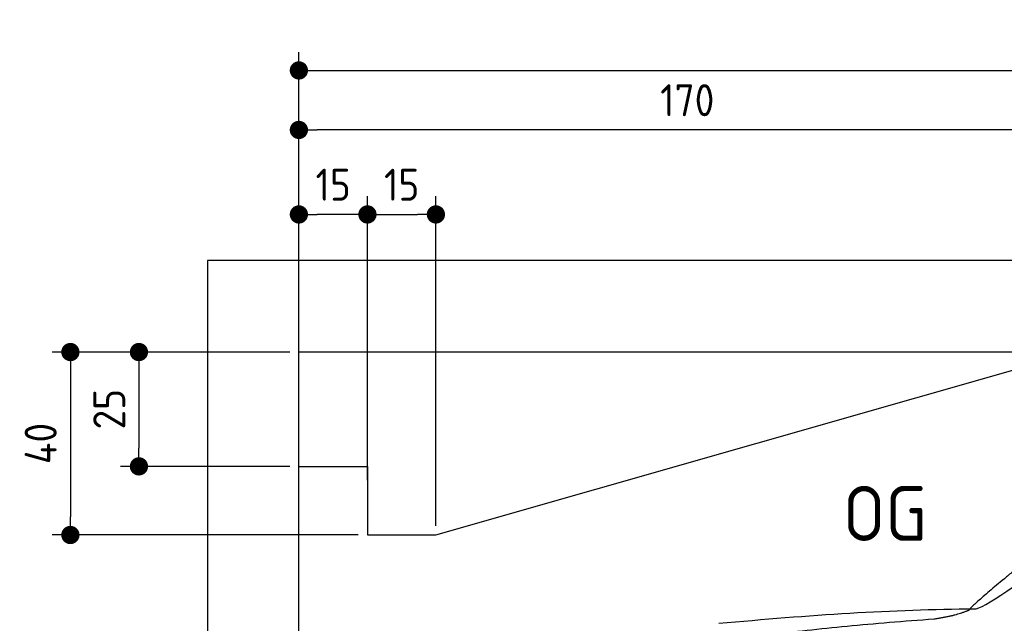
# Model space of a CAD drawing. Header units: millimetres. Extents: x -411 to 6777, y 0 to 6627.
# Tile 3 of 6: x -411 to 1744, y 5307 to 6627. Entities that reach past the tile are written whole.
import ezdxf

# ---------------------------------------------------------------- set-up
doc = ezdxf.new("R2010")
doc.units = ezdxf.units.MM
doc.layers.add('4', color=3, linetype='Continuous')
for name, color, linetype, lineweight in [('car', 10, 'Continuous', 25), ('Freiraum', 7, 'Continuous', 25), ('Gebäude', 7, 'Continuous', 25)]:
    doc.layers.add(name, color=color, linetype=linetype, lineweight=lineweight)
doc.styles.get("Standard").update_dxf_attribs({"font": 'ISOCP.SHX'})
doc.dimstyles.new('GEN-ISO', dxfattribs={"dimscale": 20, "dimtxt": 3.5, "dimasz": 2, "dimexe": 2, "dimexo": 1, "dimgap": 1.5, "dimtad": 1, "dimdec": 1, "dimlfac": 0.1, "dimdsep": 46, "dimtxsty": 'STANDARD', "dimblk": 'PUNKT', "dimcen": 2, "dimclrd": 256, "dimclre": 256, "dimclrt": 2, "dimadec": 0, "dimazin": 0, "dimtp": 0.1, "dimtm": 0.1, "dimtfac": 0.71, "dimtdec": 1, "dimtmove": 2, "dimatfit": 3, "dimldrblk": 'PUNKT', "dimfxl": 2, "dimtolj": 1, "dimarcsym": 0})

# ---------------------------------------------------------------- blocks, each defined once
blk = doc.blocks.new('PUNKT')
at = {"layer": '4', "color": 0, "linetype": 'ByBlock'}
blk.add_line((-0.5, 0), (-1, 0), dxfattribs=at)
at = {"layer": '4', "color": 0, "linetype": 'ByBlock', "const_width": 0.5}
blk.add_lwpolyline([(-0.25, 0, 1), (0.25, 0, 1)], format="xyb", close=True, dxfattribs=at)
blk = doc.blocks.new('*D101')
at = {"layer": '4', "lineweight": -2, "transparency": 16777216}
for p, q in [((200, 5820.9), (200, 6555.8)), ((5700, 6020.9), (5700, 6555.8)), ((240, 6515.8), (5660, 6515.8))]:
    blk.add_line(p, q, dxfattribs=at)
at = {"layer": 'Defpoints', "color": 0, "transparency": 16777216}
for p in [(5700, 6515.8), (5700, 6000.9), (200, 5800.9)]:
    blk.add_point(p, dxfattribs=at)
at = {"layer": '4', "lineweight": -2, "transparency": 16777216, "xscale": 40, "yscale": 40, "zscale": 40, "rotation": 180}
blk.add_blockref('PUNKT', (200, 6515.8), dxfattribs=at)
at = {"layer": '4', "lineweight": -2, "transparency": 16777216, "xscale": 40, "yscale": 40, "zscale": 40}
blk.add_blockref('PUNKT', (5700, 6515.8), dxfattribs=at)
at = {"layer": '4', "color": 2, "transparency": 16777216, "insert": (2950, 6580.8), "char_height": 70, "attachment_point": 5}
blk.add_mtext('550', dxfattribs=at)
blk = doc.blocks.new('Car')
at = {"layer": 'car'}
for points, degree in [([(1629.1, 5353.6), (1664.8, 5350.2), (1964.8, 5601.8), (2142.2, 5712.4)], 3), ([(1925.1, 5607.4), (1844.6, 5546.2), (1742.9, 5461.8), (1614.6, 5355.4), (1620.5, 5353.5)], 4), ([(1070.2, 5316.9), (1266.3, 5336.6), (1451.4, 5351.4), (1629.1, 5353.6)], 3), ([(1541.4, 5331), (1594.5, 5339.3), (1620.2, 5352.5)], 2), ([(729.1, 5195), (964.9, 5283.8), (1541.4, 5331)], 2)]:
    blk.add_open_spline(points, degree=degree, dxfattribs=at)
blk = doc.blocks.new('_Dot')
at = {"color": 0, "linetype": 'ByBlock', "lineweight": -2}
blk.add_line((-0.5, 0), (-1, 0), dxfattribs=at)
at = {"color": 0, "linetype": 'ByBlock', "const_width": 0.5}
blk.add_lwpolyline([(-0.25, 0, 1), (0.25, 0, 1)], format="xyb", close=True, dxfattribs=at)
blk = doc.blocks.new('*D107')
at = {"layer": '4', "lineweight": -2, "transparency": 16777216}
for p, q in [((200, 5870.9), (200, 6425.7)), ((1899.7, 5920), (1899.7, 6425.7)), ((1859.7, 6385.7), (240, 6385.7))]:
    blk.add_line(p, q, dxfattribs=at)
at = {"layer": 'Defpoints', "color": 0, "transparency": 16777216}
for p in [(200, 6385.7), (1899.7, 5900), (200, 5850.9)]:
    blk.add_point(p, dxfattribs=at)
at = {"layer": '4', "lineweight": -2, "transparency": 16777216, "xscale": 40, "yscale": 40, "zscale": 40, "rotation": 180}
blk.add_blockref('_Dot', (200, 6385.7), dxfattribs=at)
at = {"layer": '4', "lineweight": -2, "transparency": 16777216, "xscale": 40, "yscale": 40, "zscale": 40}
blk.add_blockref('_Dot', (1899.7, 6385.7), dxfattribs=at)
at = {"layer": '4', "color": 2, "transparency": 16777216, "insert": (1049.8, 6450.7), "char_height": 70, "attachment_point": 5}
blk.add_mtext('170', dxfattribs=at)
blk = doc.blocks.new('*D108')
at = {"layer": '4', "lineweight": -2, "transparency": 16777216}
for p, q in [((200, 5870.9), (200, 6240.9)), ((350, 5620.9), (350, 6240.9)), ((310, 6200.9), (240, 6200.9))]:
    blk.add_line(p, q, dxfattribs=at)
at = {"layer": 'Defpoints', "color": 0, "transparency": 16777216}
for p in [(200, 6200.9), (200, 5850.9), (350, 5600.9)]:
    blk.add_point(p, dxfattribs=at)
at = {"layer": '4', "lineweight": -2, "transparency": 16777216, "xscale": 40, "yscale": 40, "zscale": 40, "rotation": 180}
blk.add_blockref('_Dot', (200, 6200.9), dxfattribs=at)
at = {"layer": '4', "lineweight": -2, "transparency": 16777216, "xscale": 40, "yscale": 40, "zscale": 40}
blk.add_blockref('_Dot', (350, 6200.9), dxfattribs=at)
at = {"layer": '4', "color": 2, "transparency": 16777216, "insert": (275, 6265.9), "char_height": 70, "attachment_point": 5}
blk.add_mtext('15', dxfattribs=at)
blk = doc.blocks.new('*D109')
at = {"layer": '4', "lineweight": -2, "transparency": 16777216}
for p, q in [((180, 5900), (-340, 5900)), ((-300, 5860), (-300, 5540)), ((330, 5500), (-340, 5500))]:
    blk.add_line(p, q, dxfattribs=at)
at = {"layer": 'Defpoints', "color": 0, "transparency": 16777216}
for p in [(200, 5900), (-300, 5500), (350, 5500)]:
    blk.add_point(p, dxfattribs=at)
at = {"layer": '4', "lineweight": -2, "transparency": 16777216, "xscale": 40, "yscale": 40, "zscale": 40}
for p, rotation in [((-300, 5900), 90), ((-300, 5500), 270)]:
    blk.add_blockref('_Dot', p, dxfattribs=dict(at, rotation=rotation))
at = {"layer": '4', "color": 2, "transparency": 16777216, "insert": (-365, 5700), "char_height": 70, "attachment_point": 5, "rotation": 90}
blk.add_mtext('40', dxfattribs=at)
blk = doc.blocks.new('*D110')
at = {"layer": '4', "lineweight": -2, "transparency": 16777216}
for p, q in [((180, 5900), (-190, 5900)), ((-150, 5860), (-150, 5690)), ((180, 5650), (-190, 5650))]:
    blk.add_line(p, q, dxfattribs=at)
at = {"layer": 'Defpoints', "color": 0, "transparency": 16777216}
for p in [(200, 5900), (-150, 5650), (200, 5650)]:
    blk.add_point(p, dxfattribs=at)
at = {"layer": '4', "lineweight": -2, "transparency": 16777216, "xscale": 40, "yscale": 40, "zscale": 40}
for p, rotation in [((-150, 5900), 90), ((-150, 5650), 270)]:
    blk.add_blockref('_Dot', p, dxfattribs=dict(at, rotation=rotation))
at = {"layer": '4', "color": 2, "transparency": 16777216, "insert": (-215, 5775), "char_height": 70, "attachment_point": 5, "rotation": 90}
blk.add_mtext('25', dxfattribs=at)
blk = doc.blocks.new('*D111')
at = {"layer": '4', "lineweight": -2, "transparency": 16777216}
for p, q in [((350, 5620), (350, 6240.9)), ((499.8, 5520), (499.8, 6240.9)), ((390, 6200.9), (459.8, 6200.9))]:
    blk.add_line(p, q, dxfattribs=at)
at = {"layer": 'Defpoints', "color": 0, "transparency": 16777216}
for p in [(499.8, 6200.9), (350, 5600), (499.8, 5500)]:
    blk.add_point(p, dxfattribs=at)
at = {"layer": '4', "lineweight": -2, "transparency": 16777216, "xscale": 40, "yscale": 40, "zscale": 40, "rotation": 180}
blk.add_blockref('_Dot', (350, 6200.9), dxfattribs=at)
at = {"layer": '4', "lineweight": -2, "transparency": 16777216, "xscale": 40, "yscale": 40, "zscale": 40}
blk.add_blockref('_Dot', (499.8, 6200.9), dxfattribs=at)
at = {"layer": '4', "color": 2, "transparency": 16777216, "insert": (424.9, 6265.9), "char_height": 70, "attachment_point": 5}
blk.add_mtext('15', dxfattribs=at)
blk = doc.blocks.new('Gebäude_385_GT185')
at = {"layer": 'Freiraum'}
blk.add_lwpolyline([(200, 5650), (350, 5650), (350, 5500), (499.8, 5500), (1900, 5900)], dxfattribs=at)
at = {"layer": 'Gebäude'}
for p, q in [((5900, 6100), (0, 6100)), ((0, 6100), (0, 0)), ((5700, 5900), (200, 5900)), ((200, 200), (200, 5900))]:
    blk.add_line(p, q, dxfattribs=at)

msp = doc.modelspace()

# ---------------------------------------------------------------- block references
msp.add_blockref('Gebäude_385_GT185', (0, 0))
at = {"layer": 'car', "rotation": 359.4752422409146}
msp.add_blockref('Car', (0, 0), dxfattribs=at)

# ---------------------------------------------------------------- texts
msp.add_text('OG', height=120).set_placement((1390.46, 5487))

# ---------------------------------------------------------------- dimensions: what is measured, and where the dimension line sits
at = {"layer": '4'}
for base, p1, p2, override, picture, middle in [((5700, 6515.8), (200, 5800.88), (5700, 6000.88), {"dimtdec": 3, "dimtolj": 0}, '*D101', (2950, 6580.8)), ((200, 6385.7), (1899.68, 5900), (200, 5850.88), {"dimblk1": 'Dot', "dimblk2": 'Dot', "dimsah": 1, "dimtdec": 3, "dimtolj": 0}, '*D107', (1049.84, 6450.7)), ((200, 6200.88), (350, 5600.88), (200, 5850.88), {"dimblk1": 'Dot', "dimblk2": 'Dot', "dimsah": 1, "dimtdec": 3, "dimtolj": 0}, '*D108', (275, 6265.88)), ((499.76, 6200.88), (350, 5600), (499.76, 5500), {"dimblk1": 'Dot', "dimblk2": 'Dot', "dimsah": 1, "dimtdec": 3, "dimtolj": 0}, '*D111', (424.88, 6265.88))]:
    dim = msp.add_linear_dim(base=base, p1=p1, p2=p2, dimstyle='GEN-ISO', override=override, dxfattribs=at)
    dim.commit()
    dim.dimension.update_dxf_attribs({"geometry": picture, "text_midpoint": middle})
for base, p2, picture, middle in [((-300, 5500), (350, 5500), '*D109', (-365, 5700)), ((-150, 5650), (200, 5650), '*D110', (-215.01, 5775))]:
    dim = msp.add_linear_dim(base=base, p1=(200, 5900), p2=p2, angle=90, dimstyle='GEN-ISO', override={"dimblk1": 'Dot', "dimblk2": 'Dot', "dimsah": 1, "dimtdec": 3, "dimtolj": 0}, dxfattribs=at)
    dim.commit()
    dim.dimension.update_dxf_attribs({"geometry": picture, "text_midpoint": middle})

doc.saveas('drawing.dxf')
